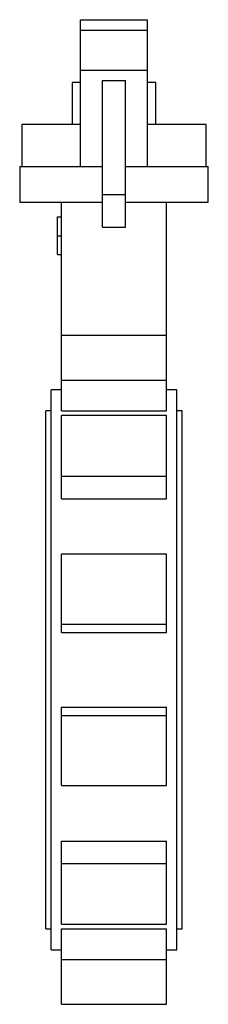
# Paper-space layout '_Posteriore' of a CAD drawing. Header units: millimetres. Extents: x -45 to 45, y -159 to 310.
import ezdxf

# ---------------------------------------------------------------- set-up
doc = ezdxf.new("R2010")
doc.units = ezdxf.units.MM

psp = doc.layouts.new('_Posteriore')

# ---------------------------------------------------------------- linework, layer by layer
at = {"color": 7, "linetype": 'Continuous', "lineweight": 25}
for p, q in [((-16, 240), (-16, 310)), ((-16, 310), (16, 310)), ((16, 240), (16, 310)), ((-16, 305), (16, 305)), ((-16, 286), (16, 286)), ((-20, 280), (-20, 260)), ((-16, 280), (-20, 280)), ((-5.5, 211.01), (-5.5, 281)), ((-5.5, 281), (5.5, 281)), ((5.5, 211.01), (5.5, 281)), ((20, 280), (16, 280)), ((20, 260), (20, 280)), ((-44, 260), (-44, 240)), ((-16, 260), (-44, 260)), ((44, 260), (16, 260)), ((44, 240), (44, 260)), ((-45, 240), (-45, 223)), ((-45, 240), (-5.5, 240)), ((5.5, 240), (45, 240)), ((45, 223), (45, 240)), ((-5.5, 226.6), (5.5, 226.6)), ((-45, 223), (-5.5, 223)), ((-25, 123.5), (-25, 223)), ((5.5, 223), (45, 223)), ((25, 123.5), (25, 223)), ((-27, 198), (-27, 216)), ((-27, 216), (-25, 216)), ((-27, 207), (-25, 207)), ((-5.5, 211.01), (5.5, 211.01)), ((-27, 198), (-25, 198)), ((25, 159.47), (-25, 159.47)), ((-25, 138.07), (25, 138.07)), ((-25, 133.5), (-30, 133.5)), ((-30, -133.5), (-30, 133.5)), ((30, 133.5), (25, 133.5)), ((30, -133.5), (30, 133.5)), ((-30, 123.5), (-32.5, 123.5)), ((-32.5, -123.5), (-32.5, 123.5)), ((-25, 123.5), (25, 123.5)), ((32.5, 123.5), (30, 123.5)), ((32.5, -123.5), (32.5, 123.5)), ((25, 121.3), (-25, 121.3)), ((-25, 81.61), (-25, 121.3)), ((25, 81.61), (25, 121.3)), ((-25, 92.28), (25, 92.28)), ((-25, 81.61), (25, 81.61)), ((25, 55.18), (-25, 55.18)), ((-25, 17.85), (-25, 55.18)), ((25, 17.85), (25, 55.18)), ((-25, 21.76), (25, 21.76)), ((-25, 17.85), (25, 17.85)), ((-25, -55.18), (-25, -17.85)), ((-25, -17.85), (25, -17.85)), ((25, -55.18), (25, -17.85)), ((-25, -21.76), (25, -21.76)), ((-25, -55.18), (25, -55.18)), ((-25, -81.61), (25, -81.61)), ((-25, -121.3), (-25, -81.61)), ((25, -121.3), (25, -81.61)), ((-25, -92.28), (25, -92.28)), ((-25, -121.3), (25, -121.3)), ((-32.5, -123.5), (-30, -123.5)), ((-25, -123.5), (25, -123.5)), ((-25, -159.47), (-25, -123.5)), ((25, -159.47), (25, -123.5)), ((30, -123.5), (32.5, -123.5)), ((-30, -133.5), (-25, -133.5)), ((25, -133.5), (30, -133.5)), ((-25, -138.07), (25, -138.07)), ((-25, -159.47), (25, -159.47))]:
    psp.add_line(p, q, dxfattribs=at)

doc.saveas('drawing.dxf')
